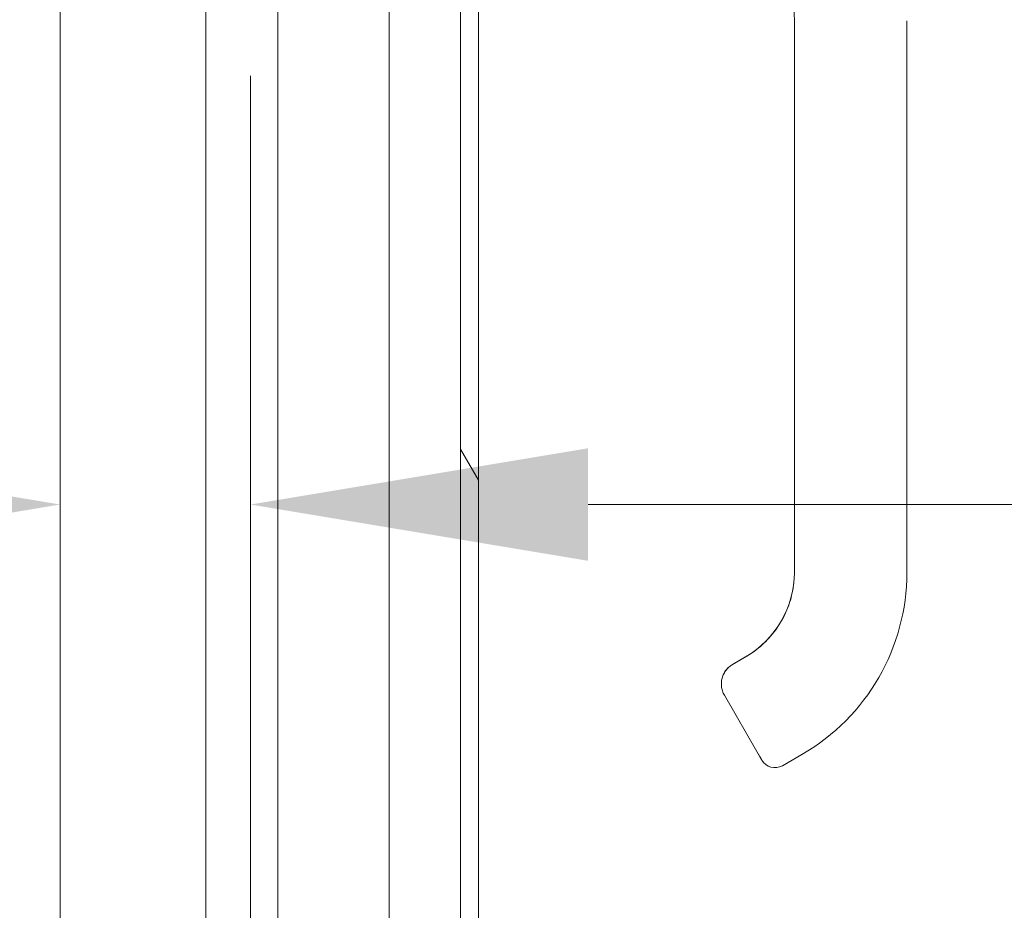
# Model space of a CAD drawing. Header units: inches. Extents: x 2 to 304, y 7 to 191.
# Tile 10 of 53: x 83.01 to 88.18, y 106.29 to 110.97. Entities that reach past the tile are written whole.
import ezdxf

# ---------------------------------------------------------------- set-up
doc = ezdxf.new("R2010")
doc.units = ezdxf.units.IN
doc.header["$LTSCALE"] = 18
doc.header["$MEASUREMENT"] = 0
for name, color, linetype, lineweight in [('Dimension (ANSI)', 7, 'Continuous', 5), ('Hatch (ANSI)', 7, 'Continuous', 5), ('Visible (ANSI)', 7, 'Continuous', 5)]:
    doc.layers.add(name, color=color, linetype=linetype, lineweight=lineweight)
doc.styles.add('ROMANS', font='romans.shx')
doc.dimstyles.new('Default (ANSI)', dxfattribs={"dimscale": 18, "dimtxt": 0.08, "dimasz": 0.098425, "dimexe": 0.125, "dimexo": 0.0625, "dimgap": 0.031496, "dimtad": 0, "dimtih": 1, "dimtoh": 1, "dimrnd": 1e-08, "dimzin": 0, "dimdsep": 46, "dimtxsty": 'ROMANS', "dimcen": 0.09, "dimdle": 0.393701, "dimclrd": 256, "dimclre": 256, "dimclrt": 256, "dimadec": 0, "dimazin": 0, "dimtfac": 1.25, "dimtofl": 0, "dimtmove": 0, "dimatfit": 3, "dimfxl": 0, "dimtolj": 1, "dimtzin": 0, "dimlwd": -1, "dimlwe": -1, "dimarcsym": 0})

# ---------------------------------------------------------------- blocks, each defined once
blk = doc.blocks.new('*D29')
at = {"layer": 'Defpoints', "color": 0}
for p in [(83.2262, 112.605), (84.2262, 108.4217), (84.2262, 89.0673)]:
    blk.add_point(p, dxfattribs=at)
at = {"layer": 'Dimension (ANSI)'}
for p, q in [((83.2262, 111.48), (83.2262, 106.1717)), ((84.2262, 90.1923), (84.2262, 110.6717)), ((81.4546, 108.4217), (79.6829, 108.4217)), ((85.9979, 108.4217), (89.7182, 108.4217))]:
    blk.add_line(p, q, dxfattribs=at)
for points in [[(81.4546, 108.717), (81.4546, 108.1264), (83.2262, 108.4217)], [(85.9979, 108.717), (85.9979, 108.1264), (84.2262, 108.4217)]]:
    blk.add_solid(points, dxfattribs=at)
at = {"layer": 'Dimension (ANSI)', "insert": (90.2851, 109.1417), "char_height": 1.44, "attachment_point": 1, "style": 'ROMANS'}
blk.add_mtext('\\A1;1.00', dxfattribs=at)

msp = doc.modelspace()

# ---------------------------------------------------------------- hatches: boundary and pattern name
at = {"layer": 'Hatch (ANSI)'}
h = msp.add_hatch(dxfattribs=at)
h.set_pattern_fill('ANSI31', color=256, scale=18, angle=75, style=0)
edge = h.paths.add_edge_path()
edge.add_line((84.5467, 138.7829), (85.203, 138.7829))
edge.add_line((85.203, 138.7829), (85.2591, 138.7829))
edge.add_line((85.2591, 138.7829), (85.2968, 138.7829))
edge.add_ellipse((85.2968, 138.7517), major_axis=(0, 0.0312), ratio=1, start_angle=270, end_angle=360, ccw=False)
edge.add_line((85.328, 138.7517), (85.328, 138.6892))
edge.add_line((85.328, 138.6892), (85.328, 137.9392))
edge.add_line((85.328, 137.9392), (85.328, 89.1892))
edge.add_line((85.328, 89.1892), (85.328, 88.4392))
edge.add_line((85.328, 88.4392), (85.328, 88.3766))
edge.add_ellipse((85.2968, 88.3766), major_axis=(0.0312, 0), ratio=1, start_angle=270, end_angle=360, ccw=False)
edge.add_line((85.2968, 88.3453), (85.2588, 88.3453))
edge.add_line((85.2588, 88.3453), (85.2033, 88.3453))
edge.add_line((85.2033, 88.3453), (84.5467, 88.3453))
edge.add_line((84.5467, 88.3453), (84.5467, 88.2516))
edge.add_line((84.5467, 88.2516), (85.2968, 88.2516))
edge.add_ellipse((85.2968, 88.3766), major_axis=(0, -0.125), ratio=1, start_angle=0, end_angle=90)
edge.add_line((85.4217, 88.3766), (85.4217, 138.7517))
edge.add_ellipse((85.2968, 138.7517), major_axis=(0.1249, 0), ratio=1, start_angle=0, end_angle=90)
edge.add_line((85.2968, 138.8766), (84.5467, 138.8766))
edge.add_line((84.5467, 138.8766), (84.5467, 138.7829))
h = msp.add_hatch(dxfattribs=at)
h.set_pattern_fill('ANSI31', color=256, scale=18, angle=-15, style=0)
edge = h.paths.add_edge_path()
edge.add_spline(control_points=[(85.203, 89.2829), (85.1834, 89.2765), (85.1645, 89.2648), (85.1271, 89.2361), (85.1075, 89.2164), (85.0526, 89.1521), (85.0159, 89.0931), (84.9704, 88.9721), (84.9516, 88.9008), (84.953, 88.8142)], knot_values=[-2.257161, -2.257161, -2.257161, -2.257161, -1.942155, -1.942155, -1.538284, -1.538284, -0.660248, -0.660248, 0, 0, 0, 0], degree=3, periodic=0)
edge.add_spline(control_points=[(84.953, 88.8142), (84.954, 88.7547), (84.9646, 88.6961), (84.983, 88.64)], knot_values=[-1.04833, -1.04833, -1.04833, -1.04833, -0.7586, -0.7586, -0.7586, -0.7586], degree=3, periodic=0)
edge.add_spline(control_points=[(84.983, 88.64), (84.9859, 88.6309), (84.9891, 88.622), (85.0013, 88.5897), (85.0112, 88.5673), (85.0219, 88.5463)], knot_values=[-0.7586, -0.7586, -0.7586, -0.7586, -0.712001, -0.712001, -0.589504, -0.589504, -0.589504, -0.589504], degree=3, periodic=0)
edge.add_spline(control_points=[(85.0219, 88.5463), (85.0405, 88.5095), (85.0614, 88.4766), (85.1065, 88.4169), (85.1329, 88.3891), (85.1725, 88.3598), (85.1874, 88.3508), (85.203, 88.3454)], knot_values=[-0.589504, -0.589504, -0.589504, -0.589504, -0.37515, -0.37515, -0.125779, -0.125779, 0, 0, 0, 0], degree=3, periodic=0)
edge.add_spline(control_points=[(85.203, 88.3454), (85.2031, 88.3454), (85.2032, 88.3453), (85.2033, 88.3453)], knot_values=[-0.496253, -0.496253, -0.496253, -0.496253, -0.495367, -0.495367, -0.495367, -0.495367], degree=3, periodic=0)
edge.add_spline(control_points=[(85.2033, 88.3453), (85.2097, 88.3431), (85.2162, 88.3415), (85.2291, 88.3399), (85.2354, 88.3399), (85.2476, 88.3415), (85.2534, 88.343), (85.2588, 88.3453)], knot_values=[-0.495367, -0.495367, -0.495367, -0.495367, -0.43722, -0.43722, -0.382564, -0.382564, -0.3304, -0.3304, -0.3304, -0.3304], degree=3, periodic=0)
edge.add_spline(control_points=[(85.2588, 88.3453), (85.2618, 88.3465), (85.2647, 88.348), (85.2781, 88.3558), (85.287, 88.3645), (85.3086, 88.3919), (85.3194, 88.4149), (85.328, 88.4392)], knot_values=[-0.3304, -0.3304, -0.3304, -0.3304, -0.302245, -0.302245, -0.195919, -0.195919, 0, 0, 0, 0], degree=3, periodic=0)
edge.add_line((85.328, 88.4392), (85.328, 89.1892))
edge.add_spline(control_points=[(85.328, 89.1892), (85.323, 89.2037), (85.3169, 89.2185), (85.3036, 89.2431), (85.2963, 89.254), (85.2808, 89.2702), (85.2731, 89.2764), (85.2559, 89.2849), (85.247, 89.2873), (85.2259, 89.2886), (85.2142, 89.2866), (85.203, 89.2829)], knot_values=[-0.449475, -0.449475, -0.449475, -0.449475, -0.332123, -0.332123, -0.235975, -0.235975, -0.160829, -0.160829, -0.089664, -0.089664, 0, 0, 0, 0], degree=3, periodic=0)
edge = h.paths.add_edge_path()
edge.add_spline(control_points=[(84.953, 138.3142), (84.9519, 138.2467), (84.9631, 138.1803), (84.9863, 138.1142), (84.9873, 138.1114), (84.9883, 138.1087)], knot_values=[-1.042739, -1.042739, -1.042739, -1.042739, -0.719758, -0.719758, -0.705578, -0.705578, -0.705578, -0.705578], degree=3, periodic=0)
edge.add_spline(control_points=[(84.9883, 138.1087), (85.0007, 138.0748), (85.0157, 138.0434), (85.0321, 138.015)], knot_values=[-0.705578, -0.705578, -0.705578, -0.705578, -0.530893, -0.530893, -0.530893, -0.530893], degree=3, periodic=0)
edge.add_spline(control_points=[(85.0321, 138.015), (85.0448, 137.9929), (85.0584, 137.9727), (85.0989, 137.9195), (85.1277, 137.8905), (85.17, 137.8603), (85.1862, 137.8509), (85.203, 137.8454)], knot_values=[-0.530893, -0.530893, -0.530893, -0.530893, -0.395524, -0.395524, -0.134771, -0.134771, 0, 0, 0, 0], degree=3, periodic=0)
edge.add_spline(control_points=[(85.203, 137.8454), (85.2098, 137.8432), (85.2167, 137.8416), (85.2302, 137.8401), (85.2367, 137.8401), (85.2524, 137.8423), (85.2611, 137.8454), (85.2796, 137.8565), (85.2884, 137.8651), (85.3072, 137.8897), (85.3181, 137.9104), (85.328, 137.9392)], knot_values=[-0.664742, -0.664742, -0.664742, -0.664742, -0.577414, -0.577414, -0.497161, -0.497161, -0.381655, -0.381655, -0.231719, -0.231719, 0, 0, 0, 0], degree=3, periodic=0)
edge.add_line((85.328, 137.9392), (85.328, 138.6892))
edge.add_spline(control_points=[(85.328, 138.6892), (85.3228, 138.704), (85.3164, 138.719), (85.3025, 138.744), (85.295, 138.7549), (85.2791, 138.7711), (85.2712, 138.7772), (85.2612, 138.782), (85.2602, 138.7824), (85.2591, 138.7829)], knot_values=[-0.448906, -0.448906, -0.448906, -0.448906, -0.329015, -0.329015, -0.231099, -0.231099, -0.15594, -0.15594, -0.146856, -0.146856, -0.146856, -0.146856], degree=3, periodic=0)
edge.add_spline(control_points=[(85.2591, 138.7829), (85.2518, 138.786), (85.2441, 138.7877), (85.2248, 138.7887), (85.2137, 138.7866), (85.203, 138.7829)], knot_values=[-0.146856, -0.146856, -0.146856, -0.146856, -0.085923, -0.085923, 0, 0, 0, 0], degree=3, periodic=0)
edge.add_spline(control_points=[(85.203, 138.7829), (85.1841, 138.7763), (85.166, 138.7645), (85.1303, 138.7356), (85.1115, 138.7157), (85.0591, 138.6517), (85.0226, 138.5923), (84.9765, 138.4749), (84.9545, 138.4029), (84.953, 138.3142)], knot_values=[-2.391422, -2.391422, -2.391422, -2.391422, -2.055846, -2.055846, -1.623142, -1.623142, -0.676211, -0.676211, 0, 0, 0, 0], degree=3, periodic=0)

# ---------------------------------------------------------------- linework, layer by layer
at = {"layer": 'Visible (ANSI)'}
for p, q in [((85.328, 138.7517), (85.328, 88.3766)), ((85.4217, 88.3766), (85.4217, 138.7517)), ((84.9529, 93.1003), (84.9529, 112.8255)), ((83.9916, 112.6614), (83.9916, 93.1003)), ((84.3686, 93.1003), (84.3686, 111.9214)), ((87.0801, 110.8997), (87.0801, 110.9597)), ((87.6706, 110.0336), (87.6706, 110.9597)), ((87.0801, 110.8997), (87.0801, 110.2895)), ((87.0801, 110.1911), (87.0801, 110.2895)), ((87.0801, 110.1911), (87.0801, 110.0336)), ((87.0801, 110.0336), (87.0801, 109.5808)), ((87.6706, 110.0336), (87.6706, 108.0651)), ((87.0801, 109.5808), (87.0801, 109.4824)), ((87.0801, 109.4824), (87.0801, 108.8722)), ((87.0801, 108.8722), (87.0801, 108.7738)), ((87.0801, 108.7738), (87.0801, 108.1635)), ((87.0801, 108.1635), (87.0801, 108.0651)), ((86.8242, 107.6226), (86.7559, 107.5832)), ((86.8396, 107.6311), (86.756, 107.5828)), ((86.756, 107.5832), (86.8242, 107.6226)), ((86.8242, 107.6226), (86.756, 107.5832)), ((86.8242, 107.6219), (86.756, 107.5825)), ((86.756, 107.5825), (86.8242, 107.6219)), ((86.756, 107.5825), (86.8242, 107.6219)), ((86.756, 107.5832), (86.756, 107.5832)), ((86.756, 107.5825), (86.756, 107.5825)), ((86.8242, 107.6226), (86.8242, 107.6226)), ((86.8242, 107.6219), (86.8242, 107.6219)), ((86.6969, 107.4809), (86.6969, 107.4809)), ((86.6969, 107.4805), (86.6969, 107.4806)), ((86.6969, 107.4802), (86.6969, 107.4802)), ((86.7128, 107.4211), (86.8899, 107.1142)), ((87.1195, 107.1104), (87.0172, 107.0514))]:
    msp.add_line(p, q, dxfattribs=at)
msp.add_arc((86.9778, 107.1196), 0.0787, 210, 300, dxfattribs=at)
for centre, major_axis, ratio, start_param in [((86.5683, 108.0658), (0.5118, 0), 0.999999, 5.235988), ((86.5683, 108.0651), (1.1024, 0), 0.999999, 5.235988), ((86.7809, 107.4605), (-0.0682, -0.0394), 0.001103, 6.282549)]:
    msp.add_ellipse(centre, major_axis=major_axis, ratio=ratio, start_param=start_param, end_param=6.283185, dxfattribs=at)
for points, knots in [([(87.0801, 110.9597), (87.0801, 110.9935), (87.0791, 111.0293), (87.0766, 111.0678), (87.0741, 111.1063), (87.0701, 111.1475), (87.0644, 111.1891), (87.0587, 111.2308), (87.0513, 111.2729), (87.0422, 111.3148), (87.0332, 111.3567), (87.0225, 111.3983), (87.0105, 111.4387), (86.9985, 111.4791), (86.9852, 111.5184), (86.9715, 111.5547), (86.9578, 111.591), (86.9438, 111.6244), (86.9296, 111.6555)], [0, 0, 0, 0, 0.166667, 0.166667, 0.166667, 0.333333, 0.333333, 0.333333, 0.5, 0.5, 0.5, 0.666667, 0.666667, 0.666667, 0.833333, 0.833333, 0.833333, 1, 1, 1, 1]), ([(87.0773, 108.0115), (87.0754, 107.9937), (87.0726, 107.9761), (87.0615, 107.9237), (87.0504, 107.8896), (87.0213, 107.8243), (87.0033, 107.7932), (86.9613, 107.7354), (86.9373, 107.7087), (86.8842, 107.6608), (86.8551, 107.6397), (86.8242, 107.6219)], [1.675775, 1.675775, 1.675775, 1.675775, 1.7802358, 1.7802358, 1.9896753, 1.9896753, 2.1991149, 2.1991149, 2.4085544, 2.4085544, 2.6179939, 2.6179939, 2.6179939, 2.6179939]), ([(86.6969, 107.4806), (86.6969, 107.4888), (86.6978, 107.4971), (86.7012, 107.5132), (86.7038, 107.5211), (86.7105, 107.5361), (86.7146, 107.5433), (86.7243, 107.5567), (86.7299, 107.5628), (86.7421, 107.5739), (86.7488, 107.5787), (86.756, 107.5828)], [4.712389, 4.712389, 4.712389, 4.712389, 4.921828, 4.921828, 5.131268, 5.131268, 5.340708, 5.340708, 5.550147, 5.550147, 5.759587, 5.759587, 5.759587, 5.759587]), ([(86.756, 107.5825), (86.7488, 107.5784), (86.7421, 107.5735), (86.7299, 107.5625), (86.7243, 107.5563), (86.7146, 107.543), (86.7105, 107.5358), (86.7038, 107.5207), (86.7012, 107.5128), (86.6978, 107.4968), (86.697, 107.4886), (86.6969, 107.4805)], [0.523599, 0.523599, 0.523599, 0.523599, 0.733038, 0.733038, 0.942478, 0.942478, 1.151917, 1.151917, 1.361357, 1.361357, 1.568548, 1.568548, 1.568548, 1.568548]), ([(86.7096, 107.5342), (86.7116, 107.538), (86.7137, 107.5417), (86.7159, 107.5452), (86.7185, 107.5491), (86.7212, 107.5528), (86.7241, 107.5563)], [0.6002671, 0.6002671, 0.6002671, 0.6002671, 0.6666667, 0.6666667, 0.6666667, 0.7420288, 0.7420288, 0.7420288, 0.7420288]), ([(86.6969, 107.4809), (86.6969, 107.4817), (86.6969, 107.4824), (86.697, 107.4831), (86.697, 107.4855), (86.6971, 107.4878), (86.6973, 107.4902)], [0.32257324, 0.32257324, 0.32257324, 0.32257324, 0.33333333, 0.33333333, 0.33333333, 0.36844399, 0.36844399, 0.36844399, 0.36844399]), ([(86.6969, 107.4802), (86.6969, 107.4762), (86.6971, 107.4722), (86.6976, 107.4679), (86.6984, 107.4602), (86.7001, 107.4518), (86.7026, 107.4439), (86.7052, 107.4359), (86.7086, 107.4284), (86.7128, 107.4211)], [0.787357, 0.787357, 0.787357, 0.787357, 0.8333333, 0.8333333, 0.8333333, 0.9166667, 0.9166667, 0.9166667, 1, 1, 1, 1]), ([(86.8899, 107.1142), (86.8912, 107.112), (86.8925, 107.1098), (86.8936, 107.1078), (86.8948, 107.1058), (86.8959, 107.1039), (86.8969, 107.1021), (86.8979, 107.1004), (86.8988, 107.0988), (86.8996, 107.0974), (86.9004, 107.096), (86.9012, 107.0948), (86.9019, 107.0936), (86.9026, 107.0924), (86.9032, 107.0912), (86.9039, 107.0901), (86.9045, 107.089), (86.9051, 107.088), (86.9056, 107.0871), (86.9061, 107.0862), (86.9066, 107.0853), (86.9071, 107.0845), (86.9075, 107.0838), (86.908, 107.083), (86.9083, 107.0824), (86.9087, 107.0817), (86.909, 107.0812), (86.9092, 107.0808), (86.9095, 107.0804), (86.9096, 107.0802), (86.9096, 107.0802)], [0.0000126, 0.0000126, 0.0000126, 0.0000126, 0.1, 0.1, 0.1, 0.2, 0.2, 0.2, 0.3, 0.3, 0.3, 0.4, 0.4, 0.4, 0.5, 0.5, 0.5, 0.6, 0.6, 0.6, 0.7, 0.7, 0.7, 0.8, 0.8, 0.8, 0.9, 0.9, 0.9, 1, 1, 1, 1])]:
    msp.add_open_spline(points, degree=3, knots=knots, dxfattribs=at)
for points in [[(86.7439, 107.5752), (86.748, 107.5783), (86.7521, 107.581), (86.756, 107.5832)], [(86.7241, 107.5563), (86.727, 107.5599), (86.7303, 107.5633), (86.7337, 107.5666)], [(86.6969, 107.4809), (86.6969, 107.4808), (86.6969, 107.4808), (86.6969, 107.4807)], [(86.6969, 107.4804), (86.6969, 107.4804), (86.6969, 107.4805), (86.6969, 107.4805)], [(86.6973, 107.4902), (86.6978, 107.4967), (86.6989, 107.5032), (86.7005, 107.5096)], [(87.0172, 107.0514), (87.0172, 107.0514), (87.0172, 107.0514), (87.0172, 107.0514)]]:
    msp.add_open_spline(points, degree=3, dxfattribs=at)

# ---------------------------------------------------------------- dimensions: what is measured, and where the dimension line sits
at = {"layer": 'Dimension (ANSI)'}
dim = msp.add_linear_dim(base=(84.2262, 108.4217), p1=(83.2262, 112.605), p2=(84.2262, 89.0673), angle=180, dimstyle='Default (ANSI)', override={"dimtih": 0, "dimtoh": 0, "dimdec": 2, "dimtp": 0, "dimtm": 0, "dimtdec": 2, "dimatfit": 1}, dxfattribs=at)
dim.commit()
dim.dimension.update_dxf_attribs({"geometry": '*D29', "text_midpoint": (92.3766, 108.4217), "dimtype": 160})

doc.saveas('drawing.dxf')
